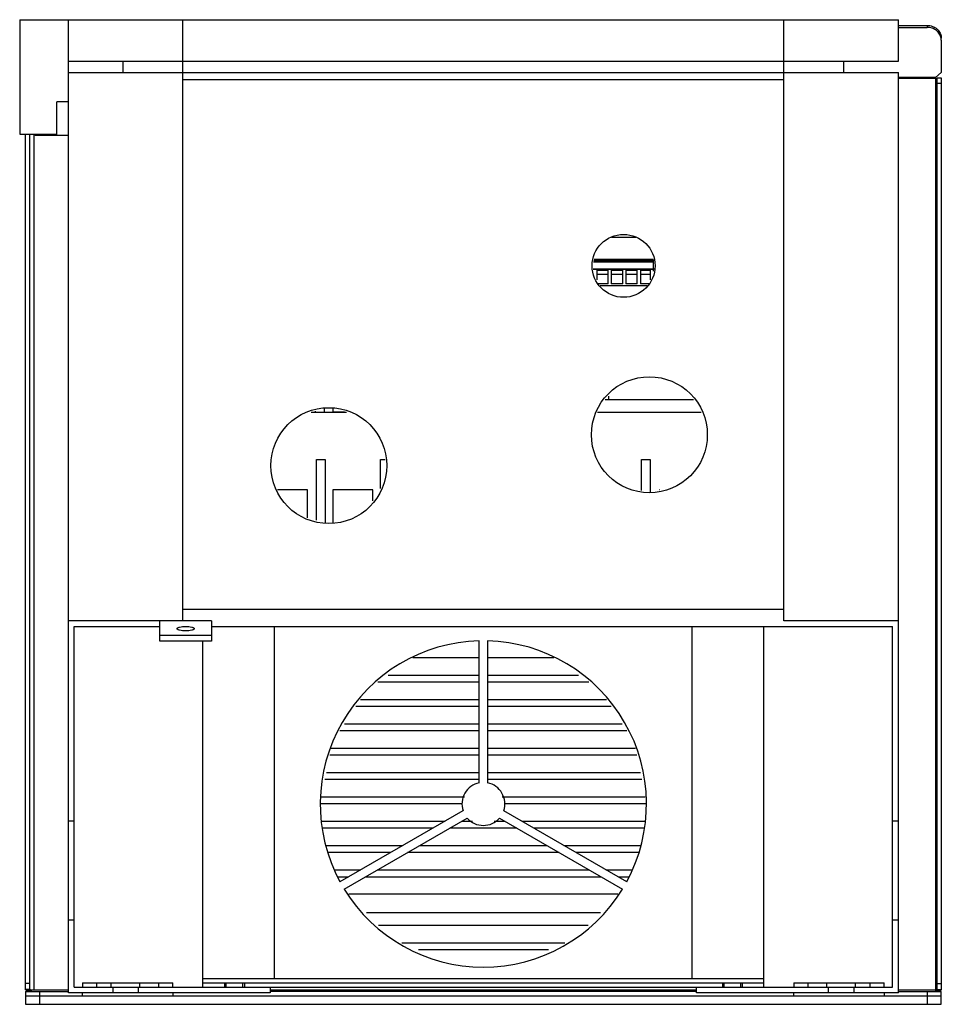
# Model space of a CAD drawing. Header units: millimetres. Extents: x 45 to 367, y 110 to 454.
import ezdxf

# ---------------------------------------------------------------- set-up
doc = ezdxf.new("R2010")
doc.units = ezdxf.units.MM
doc.header["$LTSCALE"] = 36.958033
doc.layers.get('0').update_dxf_attribs({"linetype": 'CONTINUOUS'})

msp = doc.modelspace()

# ---------------------------------------------------------------- linework, layer by layer
at = {"color": 7, "linetype": 'Continuous'}
for p, q in [((44.65, 453.75), (44.65, 413.75)), ((44.65, 453.75), (351.65, 453.75)), ((61.65, 113.75), (61.65, 453.75)), ((101.65, 243.75), (101.65, 453.75)), ((311.65, 243.75), (311.65, 453.75)), ((351.65, 439.25), (351.65, 453.75)), ((351.65, 451.75), (361.65, 451.75)), ((351.65, 451.08), (361.65, 451.08)), ((361.65, 451.75), (361.65, 451.08)), ((366.65, 446.61), (366.65, 435.35)), ((61.65, 439.25), (351.65, 439.25)), ((80.65, 439.25), (80.65, 435.25)), ((332.65, 435.25), (332.65, 439.25)), ((61.65, 435.25), (351.65, 435.25)), ((351.65, 113.75), (351.65, 435.25)), ((364.65, 433.56), (351.65, 433.56)), ((364.65, 433.56), (366.65, 435.35)), ((364.65, 433.56), (364.65, 114.31)), ((365.15, 433.46), (366.65, 433.46)), ((365.15, 114.75), (365.15, 433.46)), ((366.65, 433.46), (366.65, 114.75)), ((311.65, 432.75), (101.65, 432.75)), ((351.65, 433.31), (364.65, 433.31)), ((365.15, 431.59), (366.65, 431.59)), ((57.65, 413.35), (57.65, 425.05)), ((61.65, 425.05), (57.65, 425.05)), ((44.65, 413.75), (57.65, 413.75)), ((46.65, 114.81), (46.65, 413.75)), ((48.15, 114.81), (48.15, 413.75)), ((49.65, 114.72), (49.65, 413.72)), ((50.51, 413.4), (57.65, 413.35)), ((57.65, 413.35), (61.65, 413.35)), ((259.87, 377.6), (251.39, 377.6)), ((245.12, 369.19), (266.18, 369.19)), ((245.24, 369.57), (266.03, 369.57)), ((245.37, 369.94), (266.03, 369.94)), ((266.03, 370), (245.38, 370)), ((266.03, 370), (266.03, 365.85)), ((266.27, 366.61), (245.03, 366.61)), ((245.04, 366.55), (266.26, 366.55)), ((246.26, 366.23), (246.26, 362.85)), ((246.26, 366.23), (250.24, 366.23)), ((246.26, 364.79), (250.24, 364.79)), ((250.24, 361.47), (250.24, 366.23)), ((251.34, 366.23), (251.34, 361.47)), ((251.34, 366.23), (255.32, 366.23)), ((251.34, 364.79), (255.32, 364.79)), ((255.32, 361.47), (255.32, 366.23)), ((256.42, 366.23), (256.42, 361.47)), ((256.42, 366.23), (260.4, 366.23)), ((256.42, 364.79), (260.4, 364.79)), ((260.4, 361.47), (260.4, 366.23)), ((261.5, 366.23), (261.5, 361.47)), ((261.5, 366.23), (265.05, 366.23)), ((261.5, 364.79), (265.05, 364.79)), ((265.05, 362.85), (265.05, 366.23)), ((266.03, 366.23), (266.15, 366.23)), ((250.24, 361.47), (246.72, 361.47)), ((255.32, 361.47), (251.34, 361.47)), ((260.4, 361.47), (256.42, 361.47)), ((264.6, 361.47), (261.5, 361.47)), ((263.83, 360.75), (247.45, 360.75)), ((280.12, 320.95), (249.18, 320.95)), ((250.45, 320.95), (250.45, 322.22)), ((158.86, 316.55), (146.48, 316.55)), ((148.05, 316.55), (148.05, 316.98)), ((151.05, 317.79), (151.05, 316.55)), ((154.05, 317.81), (154.05, 316.75)), ((154.05, 316.75), (158.09, 316.75)), ((282.79, 316.55), (246.49, 316.55)), ((148.35, 278.85), (148.35, 300.15)), ((148.35, 300.15), (151.35, 300.15)), ((151.35, 300.15), (151.35, 278.06)), ((170.75, 289.94), (170.75, 300.15)), ((170.75, 300.15), (172.3, 300.15)), ((261.95, 300.15), (264.95, 300.15)), ((261.95, 289.23), (261.95, 300.15)), ((264.95, 300.15), (264.95, 288.56)), ((145.25, 289.45), (134.7, 289.45)), ((145.25, 279.66), (145.25, 289.45)), ((154.05, 289.45), (154.05, 278.06)), ((168.05, 289.45), (154.05, 289.45)), ((168.05, 285.68), (168.05, 289.45)), ((268.23, 289.45), (268.05, 289.45)), ((101.65, 247.75), (311.65, 247.75)), ((111.65, 243.75), (61.65, 243.75)), ((63.65, 115.75), (63.65, 241.75)), ((63.65, 241.75), (93.65, 241.75)), ((93.65, 236.64), (93.65, 243.75)), ((111.65, 243.75), (111.65, 236.64)), ((111.65, 241.75), (349.65, 241.75)), ((133.65, 118.75), (133.65, 241.75)), ((279.65, 118.75), (279.65, 241.75)), ((304.65, 115.75), (304.65, 241.75)), ((351.65, 243.75), (311.65, 243.75)), ((349.65, 115.75), (349.65, 241.75)), ((111.65, 238.57), (93.65, 238.57)), ((111.65, 236.64), (93.65, 236.64)), ((108.65, 115.75), (108.65, 236.64)), ((205.15, 187.1), (205.15, 236.73)), ((208.15, 236.73), (208.15, 187.1)), ((205.15, 230.75), (182.03, 230.75)), ((231.27, 230.75), (208.15, 230.75)), ((173.37, 224.75), (205.15, 224.75)), ((208.15, 224.75), (239.93, 224.75)), ((205.15, 222.25), (169.76, 222.25)), ((243.54, 222.25), (208.15, 222.25)), ((205.15, 213.75), (162.04, 213.75)), ((163.68, 216.25), (205.15, 216.25)), ((208.15, 216.25), (249.62, 216.25)), ((251.26, 213.75), (208.15, 213.75)), ((158.11, 207.75), (205.15, 207.75)), ((208.15, 207.75), (255.18, 207.75)), ((205.15, 205.25), (156.48, 205.25)), ((256.82, 205.25), (208.15, 205.25)), ((205.15, 196.75), (152.98, 196.75)), ((153.46, 199.25), (205.15, 199.25)), ((208.15, 199.25), (259.83, 199.25)), ((260.32, 196.75), (208.15, 196.75)), ((151.8, 190.75), (205.15, 190.75)), ((208.15, 190.75), (261.5, 190.75)), ((205.15, 188.25), (151.31, 188.25)), ((261.99, 188.25), (208.15, 188.25)), ((199.15, 179.75), (149.65, 179.75)), ((150.14, 182.25), (200.04, 182.25)), ((213.26, 182.25), (263.16, 182.25)), ((263.65, 179.75), (214.15, 179.75)), ((199.53, 177.37), (156.55, 152.56)), ((256.74, 152.56), (213.76, 177.37)), ((63.65, 173.75), (61.65, 173.75)), ((150.15, 173.75), (193.26, 173.75)), ((158.05, 149.96), (201.03, 174.78)), ((199.26, 173.75), (202.88, 173.75)), ((210.41, 173.75), (214.04, 173.75)), ((212.26, 174.78), (255.24, 149.96)), ((220.04, 173.75), (263.15, 173.75)), ((351.65, 173.75), (349.65, 173.75)), ((188.93, 171.25), (150.35, 171.25)), ((218.37, 171.25), (194.93, 171.25)), ((262.94, 171.25), (224.37, 171.25)), ((151.72, 165.25), (178.53, 165.25)), ((184.53, 165.25), (228.76, 165.25)), ((234.76, 165.25), (261.57, 165.25)), ((174.2, 162.75), (152.36, 162.75)), ((233.09, 162.75), (180.2, 162.75)), ((260.94, 162.75), (239.09, 162.75)), ((154.71, 156.75), (163.81, 156.75)), ((169.81, 156.75), (243.49, 156.75)), ((249.49, 156.75), (258.59, 156.75)), ((155.81, 154.25), (159.48, 154.25)), ((165.48, 154.25), (247.82, 154.25)), ((253.82, 154.25), (257.49, 154.25)), ((253.64, 148.25), (159.66, 148.25)), ((247.52, 141.75), (165.78, 141.75)), ((63.65, 139.11), (61.65, 139.11)), ((351.65, 139.11), (349.65, 139.11)), ((243.29, 137.25), (170.01, 137.25)), ((178.15, 131.25), (235.14, 131.25)), ((229.35, 128.75), (183.95, 128.75)), ((48.15, 116.99), (46.65, 116.99)), ((66.65, 117.25), (98.15, 117.25)), ((66.65, 117.25), (66.65, 115.75)), ((71.65, 115.75), (71.65, 117.25)), ((76.65, 115.75), (76.65, 117.25)), ((86.65, 115.75), (86.65, 117.25)), ((93.15, 117.25), (93.15, 115.75)), ((98.15, 115.75), (98.15, 117.25)), ((108.65, 118.75), (304.65, 118.75)), ((108.65, 117.25), (304.65, 117.25)), ((116.15, 117.25), (116.15, 115.75)), ((116.65, 117.25), (116.65, 115.75)), ((122.65, 115.75), (122.65, 117.25)), ((123.15, 117.25), (123.15, 115.75)), ((290.15, 117.25), (290.15, 115.75)), ((290.65, 117.25), (290.65, 115.75)), ((296.65, 115.75), (296.65, 117.25)), ((297.15, 115.75), (297.15, 117.25)), ((315.15, 117.25), (346.65, 117.25)), ((315.15, 117.25), (315.15, 115.75)), ((320.15, 115.75), (320.15, 117.25)), ((326.65, 115.75), (326.65, 117.25)), ((336.65, 115.75), (336.65, 117.25)), ((341.65, 117.25), (341.65, 115.75)), ((346.65, 115.75), (346.65, 117.25)), ((365.15, 116.99), (366.65, 116.99)), ((48.15, 114.87), (46.65, 114.87)), ((46.65, 114.25), (46.65, 109.75)), ((46.65, 114.25), (61.65, 114.25)), ((48.13, 114.65), (48.2, 114.65)), ((48.65, 114.25), (48.65, 114.72)), ((61.65, 114.72), (48.65, 114.72)), ((51.65, 109.75), (51.65, 114.25)), ((132.15, 113.75), (61.65, 113.75)), ((63.65, 115.75), (349.65, 115.75)), ((66.65, 112.75), (66.65, 113.75)), ((77.15, 115.75), (77.15, 113.75)), ((86.15, 113.75), (86.15, 115.75)), ((98.15, 113.75), (98.15, 112.75)), ((132.15, 115.75), (132.15, 113.75)), ((281.15, 114.72), (132.15, 114.72)), ((281.15, 114.25), (132.15, 114.25)), ((281.15, 113.75), (281.15, 115.75)), ((351.65, 113.75), (281.15, 113.75)), ((315.15, 112.75), (315.15, 113.75)), ((327.15, 115.75), (327.15, 113.75)), ((336.15, 113.75), (336.15, 115.75)), ((346.65, 113.75), (346.65, 112.75)), ((364.65, 114.72), (351.65, 114.72)), ((351.65, 114.25), (366.65, 114.25)), ((361.65, 114.25), (361.65, 109.75)), ((365.15, 114.87), (366.65, 114.87)), ((366.65, 109.75), (366.65, 114.25)), ((46.65, 112.75), (366.65, 112.75)), ((46.65, 109.75), (366.65, 109.75))]:
    msp.add_line(p, q, dxfattribs=at)
for centre, radius in [((255.65, 367.75), 11), ((264.65, 308.75), 20.25), ((152.65, 297.95), 20.25)]:
    msp.add_circle(centre, radius, dxfattribs=at)
for centre, radius, start, end in [((362.64, 446.6), 4.01, 0.0297, 8.8332), ((50.45, 419.25), 5.8, 262.1307, 270.6042), ((206.65, 179.75), 57, 91.508, 208.492), ((206.65, 179.75), 57, 331.508, 88.492), ((206.65, 179.75), 7.5, 101.537, 198.463), ((206.65, 179.75), 7.5, 341.537, 78.463), ((206.65, 179.75), 7.5, 221.537, 318.463), ((206.65, 179.75), 57, 211.508, 328.492), ((49.43, 150.58), 35.96, 268.0359, 268.7706), ((49.39, 128.37), 13.65, 266.9383, 268.0446), ((364.66, 121.65), 6.93, 269.9216, 271.9962), ((364.65, 145.67), 31.04, 269.9934, 270.9973)]:
    msp.add_arc(centre, radius, start, end, dxfattribs=at)
for points, knots in [([(361.65, 451.75), (362.3, 451.75), (363.59, 451.53), (365.24, 450.55), (366.38, 449.07), (366.65, 447.86), (366.65, 447.28)], [0, 0, 0, 0, 0.26276, 0.518176, 0.762961, 1, 1, 1, 1]), ([(366.6, 447.22), (366.52, 447.75), (366.13, 448.81), (364.98, 450.07), (363.42, 450.89), (362.24, 451.08), (361.65, 451.08)], [0, 0, 0, 0, 0.237561, 0.483291, 0.738546, 1, 1, 1, 1]), ([(364.65, 433.31), (364.69, 433.31), (364.84, 433.31), (364.98, 433.31), (365.08, 433.32)], [0, 0, 0, 0, 0.297324, 1, 1, 1, 1]), ([(99.65, 240.97), (99.65, 241.09), (99.86, 241.28), (100.17, 241.41), (101.09, 241.69), (102.65, 241.79), (104.21, 241.69), (105.12, 241.41), (105.44, 241.28), (105.65, 241.09), (105.65, 240.97)], [0, 0, 0, 0, 0.058437, 0.106486, 0.167466, 0.499968, 0.832494, 0.893493, 0.941555, 1, 1, 1, 1]), ([(105.65, 240.97), (105.65, 240.84), (105.44, 240.66), (105.12, 240.52), (104.21, 240.24), (102.65, 240.15), (101.09, 240.24), (100.18, 240.52), (99.86, 240.66), (99.65, 240.84), (99.65, 240.97)], [0, 0, 0, 0, 0.058437, 0.106486, 0.167466, 0.499968, 0.832494, 0.893493, 0.941555, 1, 1, 1, 1]), ([(46.65, 114.81), (46.65, 114.79), (46.74, 114.77), (46.79, 114.76), (46.84, 114.75)], [0, 0, 0, 0, 0.286582, 1, 1, 1, 1]), ([(46.84, 114.75), (46.87, 114.74), (47.05, 114.72), (47.23, 114.7), (47.37, 114.69)], [0, 0, 0, 0, 0.193507, 1, 1, 1, 1]), ([(47.37, 114.69), (47.43, 114.69), (47.68, 114.67), (47.94, 114.66), (48.13, 114.65)], [0, 0, 0, 0, 0.223745, 1, 1, 1, 1]), ([(48.24, 114.78), (48.22, 114.78), (48.19, 114.79), (48.15, 114.8), (48.15, 114.81)], [0, 0, 0, 0, 0.713426, 1, 1, 1, 1]), ([(48.66, 114.74), (48.61, 114.74), (48.48, 114.75), (48.34, 114.76), (48.24, 114.78)], [0, 0, 0, 0, 0.315422, 1, 1, 1, 1]), ([(49.65, 114.72), (49.59, 114.72), (49.34, 114.72), (49.1, 114.72), (48.92, 114.73)], [0, 0, 0, 0, 0.260218, 1, 1, 1, 1]), ([(365.15, 114.75), (365.15, 114.74), (365.12, 114.74), (365.08, 114.73), (364.99, 114.73), (364.93, 114.72), (364.9, 114.72)], [0, 0, 0, 0, 0.075018, 0.274421, 0.589589, 1, 1, 1, 1]), ([(365.19, 114.63), (365.27, 114.63), (365.56, 114.64), (365.85, 114.65), (366.06, 114.66)], [0, 0, 0, 0, 0.27648, 1, 1, 1, 1]), ([(366.06, 114.66), (366.2, 114.67), (366.37, 114.68), (366.56, 114.71), (366.62, 114.73), (366.64, 114.74)], [0, 0, 0, 0, 0.681158, 0.888422, 1, 1, 1, 1]), ([(366.64, 114.74), (366.64, 114.74), (366.65, 114.74), (366.65, 114.75), (366.65, 114.75)], [0, 0, 0, 0, 0.584784, 1, 1, 1, 1])]:
    msp.add_open_spline(points, degree=3, knots=knots, dxfattribs=at)

doc.saveas('drawing.dxf')
